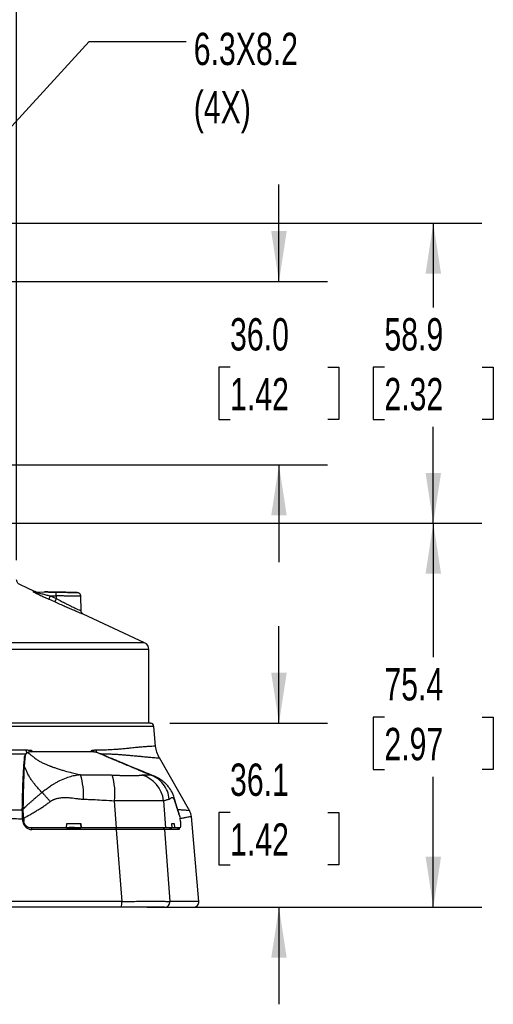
# Model space of a CAD drawing. Header units: millimetres. Extents: x 19 to 819, y 19 to 629.
# Tile 35 of 46: x 500 to 594, y 325 to 518. Entities that reach past the tile are written whole.
import ezdxf

# ---------------------------------------------------------------- set-up
doc = ezdxf.new("R2010")
doc.units = ezdxf.units.MM
doc.header["$LTSCALE"] = 3
doc.layers.add('DIMENSIONS', color=140, linetype='Continuous', lineweight=25)
doc.styles.add('SLDTEXTSTYLE0', font='TXT', dxfattribs={"width": 0.7})
doc.dimstyles.new('SLDDIMSTYLE1', dxfattribs={"dimtxt": 6.474023, "dimasz": 9.906, "dimexe": 0, "dimexo": 0.0625, "dimgap": 1.618506, "dimtad": 0, "dimtih": 1, "dimtoh": 1, "dimrnd": 1e-09, "dimzin": 12, "dimdsep": 46, "dimtxsty": 'SLDTEXTSTYLE0', "dimsah": 1, "dimcen": 0.09, "dimadec": 0, "dimazin": 3, "dimtfac": 1, "dimtmove": 0, "dimatfit": 0, "dimfxl": 0, "dimfrac": 2, "dimtolj": 1, "dimtzin": 12, "dimarcsym": 0})
doc.dimstyles.new('SLDDIMSTYLE2', dxfattribs={"dimtxt": 6.474023, "dimasz": 9.906, "dimexe": 0, "dimexo": 0.0625, "dimgap": 1.618506, "dimtad": 0, "dimtih": 1, "dimtoh": 1, "dimrnd": 1e-09, "dimzin": 12, "dimdsep": 46, "dimtxsty": 'SLDTEXTSTYLE0', "dimsah": 1, "dimcen": 0.09, "dimadec": 0, "dimazin": 3, "dimtfac": 1, "dimtofl": 0, "dimtmove": 0, "dimatfit": 3, "dimfxl": 0, "dimfrac": 2, "dimtolj": 1, "dimtzin": 12, "dimarcsym": 0})
doc.dimstyles.new('SLDDIMSTYLE3', dxfattribs={"dimtxt": 6.474023, "dimasz": 9.906, "dimexe": 0, "dimexo": 0.0625, "dimgap": 1.618506, "dimtad": 0, "dimtih": 1, "dimtoh": 1, "dimrnd": 1e-09, "dimzin": 4, "dimdsep": 46, "dimtxsty": 'SLDTEXTSTYLE0', "dimsah": 1, "dimcen": 0.09, "dimadec": 0, "dimazin": 1, "dimtfac": 1, "dimtmove": 0, "dimatfit": 0, "dimfxl": 0, "dimfrac": 2, "dimtolj": 1, "dimtzin": 12, "dimarcsym": 0})
doc.dimstyles.new('SLDDIMSTYLE6', dxfattribs={"dimtxt": 0.18, "dimasz": 9.906, "dimexe": 0, "dimexo": 0.0625, "dimgap": 0, "dimtad": 0, "dimtih": 1, "dimtoh": 1, "dimdec": 0, "dimrnd": 1e-09, "dimzin": 0, "dimdsep": 46, "dimtxsty": 'Standard', "dimsah": 1, "dimcen": 0.09, "dimadec": 0, "dimazin": 0, "dimtfac": 9.906, "dimtdec": 0, "dimtofl": 0, "dimtmove": 0, "dimatfit": 3, "dimfxl": 0, "dimfrac": 2, "dimtolj": 1, "dimtzin": 0, "dimarcsym": 0})

# ---------------------------------------------------------------- blocks, each defined once
blk = doc.blocks.new('_D_14')
at = {"layer": 'DIMENSIONS'}
for p, q in [((448.05, 485.92), (448.05, 533.79)), ((484.05, 485.92), (484.05, 533.79)), ((448.05, 524.26), (429, 524.26)), ((456.54, 524.26), (454.37, 524.26)), ((454.37, 524.26), (454.37, 513.97)), ((475.78, 524.26), (477.96, 524.26)), ((477.96, 524.26), (477.96, 513.97)), ((484.05, 524.26), (503.1, 524.26)), ((454.37, 513.97), (456.54, 513.97)), ((477.96, 513.97), (475.78, 513.97))]:
    blk.add_line(p, q, dxfattribs=at)
for points in [[(448.05, 524.26), (438.14, 525.78), (438.14, 522.74)], [(484.05, 524.26), (493.95, 522.74), (493.95, 525.78)]]:
    blk.add_solid(points, dxfattribs=at)
at = {"layer": 'DIMENSIONS', "char_height": 6.35, "attachment_point": 1, "style": 'SLDTEXTSTYLE0'}
for s, insert in [('36.0', (456.54, 533.9)), ('1.42', (456.54, 522.16))]:
    blk.add_mtext(s, dxfattribs=dict(at, insert=insert))
blk = doc.blocks.new('_D_15')
at = {"layer": 'DIMENSIONS'}
for p, q in [((551.43, 466.55), (551.43, 485.6)), ((490.99, 466.55), (560.95, 466.55)), ((541.81, 449.75), (539.63, 449.75)), ((539.63, 449.75), (539.63, 439.46)), ((561.05, 449.75), (563.22, 449.75)), ((563.22, 449.75), (563.22, 439.46)), ((539.63, 439.46), (541.81, 439.46)), ((563.22, 439.46), (561.05, 439.46)), ((490.99, 430.55), (560.95, 430.55)), ((551.43, 430.55), (551.43, 411.5))]:
    blk.add_line(p, q, dxfattribs=at)
for points in [[(551.43, 466.55), (552.95, 476.46), (549.9, 476.46)], [(551.43, 430.55), (549.9, 420.64), (552.95, 420.64)]]:
    blk.add_solid(points, dxfattribs=at)
at = {"layer": 'DIMENSIONS', "char_height": 6.35, "attachment_point": 1, "style": 'SLDTEXTSTYLE0'}
for s, insert in [('36.0', (541.81, 459.38)), ('1.42', (541.81, 447.64))]:
    blk.add_mtext(s, dxfattribs=dict(at, insert=insert))
blk = doc.blocks.new('_D_16')
at = {"layer": 'DIMENSIONS'}
for p, q in [((491.03, 478), (591.28, 478.01)), ((581.76, 478.01), (581.76, 461.49)), ((572.14, 449.75), (569.96, 449.75)), ((569.96, 449.75), (569.96, 439.46)), ((591.38, 449.75), (593.55, 449.75)), ((593.55, 449.75), (593.55, 439.46)), ((569.96, 439.46), (572.14, 439.46)), ((593.55, 439.46), (591.38, 439.46)), ((581.76, 419.11), (581.76, 438.01)), ((491.03, 419.1), (591.28, 419.11))]:
    blk.add_line(p, q, dxfattribs=at)
for points in [[(581.76, 478.01), (580.23, 468.1), (583.28, 468.1)], [(581.76, 419.11), (583.28, 429.01), (580.23, 429.01)]]:
    blk.add_solid(points, dxfattribs=at)
at = {"layer": 'DIMENSIONS', "char_height": 6.35, "attachment_point": 1, "style": 'SLDTEXTSTYLE0'}
for s, insert in [('58.9', (572.14, 459.38)), ('2.32', (572.14, 447.64))]:
    blk.add_mtext(s, dxfattribs=dict(at, insert=insert))
blk = doc.blocks.new('_D_17')
at = {"layer": 'DIMENSIONS'}
for p, q in [((491.03, 419.1), (591.28, 419.11)), ((581.76, 419.11), (581.76, 392.79)), ((572.14, 381.05), (569.96, 381.05)), ((569.96, 381.05), (569.96, 370.76)), ((591.38, 381.05), (593.55, 381.05)), ((593.55, 381.05), (593.55, 370.76)), ((569.96, 370.76), (572.14, 370.76)), ((581.76, 343.72), (581.76, 369.31)), ((593.55, 370.76), (591.38, 370.76)), ((538.42, 343.72), (591.29, 343.72))]:
    blk.add_line(p, q, dxfattribs=at)
for points in [[(581.76, 419.11), (580.23, 409.2), (583.28, 409.2)], [(581.76, 343.72), (583.28, 353.63), (580.24, 353.63)]]:
    blk.add_solid(points, dxfattribs=at)
at = {"layer": 'DIMENSIONS', "char_height": 6.35, "attachment_point": 1, "style": 'SLDTEXTSTYLE0'}
for s, insert in [('75.4', (572.14, 390.68)), ('2.97', (572.14, 378.94))]:
    blk.add_mtext(s, dxfattribs=dict(at, insert=insert))
blk = doc.blocks.new('_D_19')
at = {"layer": 'DIMENSIONS'}
for p, q in [((432.82, 411.81), (432.82, 561.35)), ((499.87, 411.84), (499.87, 561.35)), ((432.82, 551.83), (413.77, 551.83)), ((456.54, 551.83), (454.37, 551.83)), ((454.37, 551.83), (454.37, 541.54)), ((475.78, 551.83), (477.96, 551.83)), ((477.96, 551.83), (477.96, 541.54)), ((499.87, 551.83), (518.92, 551.83)), ((454.37, 541.54), (456.54, 541.54)), ((477.96, 541.54), (475.78, 541.54))]:
    blk.add_line(p, q, dxfattribs=at)
for points in [[(432.82, 551.83), (422.91, 553.35), (422.91, 550.31)], [(499.87, 551.83), (509.78, 550.31), (509.78, 553.35)]]:
    blk.add_solid(points, dxfattribs=at)
at = {"layer": 'DIMENSIONS', "char_height": 6.35, "attachment_point": 1, "style": 'SLDTEXTSTYLE0'}
for s, insert in [('67.1', (456.54, 561.46)), ('2.64', (456.54, 549.73))]:
    blk.add_mtext(s, dxfattribs=dict(at, insert=insert))
blk = doc.blocks.new('_D_20')
at = {"layer": 'DIMENSIONS'}
for p, q in [((551.43, 379.85), (551.43, 398.9)), ((529.96, 379.84), (560.95, 379.85)), ((541.81, 362.3), (539.63, 362.3)), ((539.63, 362.3), (539.63, 352.02)), ((561.05, 362.3), (563.22, 362.3)), ((563.22, 362.3), (563.22, 352.02)), ((539.63, 352.02), (541.81, 352.02)), ((563.22, 352.02), (561.05, 352.02)), ((525.54, 343.72), (560.95, 343.72)), ((551.43, 343.72), (551.43, 324.67))]:
    blk.add_line(p, q, dxfattribs=at)
for points in [[(551.43, 379.85), (552.95, 389.75), (549.9, 389.75)], [(551.43, 343.72), (549.91, 333.81), (552.95, 333.81)]]:
    blk.add_solid(points, dxfattribs=at)
at = {"layer": 'DIMENSIONS', "char_height": 6.35, "attachment_point": 1, "style": 'SLDTEXTSTYLE0'}
for s, insert in [('36.1', (541.81, 371.94)), ('1.42', (541.81, 360.2))]:
    blk.add_mtext(s, dxfattribs=dict(at, insert=insert))

msp = doc.modelspace()

# ---------------------------------------------------------------- linework, layer by layer
for p, q in [((503.368, 405.734), (500.472, 407.085)), ((503.368, 405.663), (507.64, 405.589)), ((503.429, 405.663), (507.698, 405.589)), ((507.383, 403.655), (506.182, 404.206)), ((506.461, 404.873), (507.662, 404.322)), ((506.461, 404.873), (507.662, 404.852)), ((507.662, 404.852), (507.662, 404.322)), ((512.539, 401.914), (512.488, 404.854)), ((525.031, 395.629), (512.943, 401.268)), ((525.031, 395.629), (483.467, 395.627)), ((525.849, 394.346), (483.705, 394.343)), ((525.85, 379.844), (525.849, 394.346)), ((526.857, 379.197), (405.844, 379.189)), ((527.194, 375.348), (526.857, 379.197)), ((501.73, 373.866), (501.832, 373.921)), ((502.432, 374.214), (502.951, 374.464)), ((502.642, 374.227), (502.951, 374.464)), ((502.951, 374.464), (502.969, 374.243)), ((514.563, 374.244), (514.552, 374.464)), ((514.552, 374.464), (514.883, 374.228)), ((514.552, 374.464), (515.126, 374.21)), ((515.7, 374.106), (516.096, 373.961)), ((527.915, 373.026), (527.914, 373.026)), ((533.89, 362.609), (527.92, 373.029)), ((519.507, 359.302), (519.098, 364.624)), ((528.74, 364.624), (529.133, 359.302)), ((531.906, 361.71), (532.003, 361.222)), ((533.811, 362.682), (533.814, 362.682)), ((535.673, 344.875), (534.216, 361.518)), ((501.105, 360.594), (501.064, 361.097)), ((501.256, 361.22), (501.308, 360.58)), ((509.69, 359.301), (509.733, 360.197)), ((509.733, 360.197), (512.494, 360.197)), ((512.427, 360.197), (512.477, 359.301)), ((512.494, 360.197), (512.544, 359.301)), ((530.364, 360.199), (530.831, 360.199)), ((530.435, 359.303), (530.364, 360.199)), ((530.831, 360.199), (530.917, 359.303)), ((532.053, 360.582), (532.003, 361.222)), ((509.69, 359.301), (502.716, 359.301)), ((519.458, 358.978), (502.886, 358.977)), ((512.544, 359.301), (512.519, 359.301)), ((519.507, 359.302), (512.544, 359.301)), ((519.458, 358.978), (520.54, 344.874)), ((528.943, 358.979), (529.981, 344.874)), ((531.747, 358.979), (528.943, 358.979)), ((530.435, 359.303), (529.133, 359.302)), ((530.917, 359.303), (530.435, 359.303)), ((531.973, 359.303), (530.917, 359.303)), ((520.54, 344.874), (411.301, 344.866)), ((535.673, 344.875), (529.981, 344.874))]:
    msp.add_line(p, q)
for centre, radius, start, end in [((503.381, 406.401), 0.738, 244.78525, 268.99558), ((511.911, 402.198), 6.071, 153.86072, 160.6858), ((513.086, 401.656), 6.043, 153.8262, 160.68315), ((503.599, 405.104), 4.07, 356.44905, 6.8395), ((524.433, 394.346), 1.417, 0.0038, 64.9938), ((526.151, 379.136), 0.708, 5.0038, 90.0038), ((501.334, 372.899), 0.37, 43.87338, 74.26631), ((502.936, 374.589), 1.226, 181.96007, 211.31052), ((516.505, 374.609), 1.037, 183.38854, 208.27863), ((498.704, 365.717), 14.318, 356.88905, 16.21326), ((506.797, 366.12), 12.391, 353.0667, 16.70275), ((522.963, 364.073), 5.803, 5.45356, 75.11163), ((500.967, 362.462), 0.414, 51.55908, 87.01982), ((501.298, 358.014), 3.092, 90.53453, 94.33512), ((501.338, 357.511), 3.092, 90.53488, 94.33461), ((502.223, 359.052), 0.667, 353.58445, 21.88972), ((518.981, 359.051), 0.483, 351.35046, 31.26933), ((528.594, 358.952), 0.35, 4.38379, 89.49964), ((531.396, 358.95), 0.352, 4.70046, 89.75964), ((518.804, 344.575), 1.761, 330.88914, 9.75116), ((528.932, 344.773), 1.054, 270.6589, 5.50629), ((534.615, 344.782), 1.062, 270.0038, 5.00381)]:
    msp.add_arc(centre, radius, start, end)
for points, knots in [([(500.482, 407.08), (500.397, 407.128), (500.225, 407.226), (500.026, 407.462), (499.895, 407.741), (499.879, 407.935), (499.871, 408.032)], [0, 0, 0, 0, 0.246963, 0.4994535, 0.752219, 1, 1, 1, 1]), ([(503.067, 405.733), (503.064, 405.733), (503.058, 405.732), (503.063, 405.725), (503.077, 405.713), (503.102, 405.697), (503.136, 405.676), (503.204, 405.637), (503.327, 405.571), (503.564, 405.448), (503.914, 405.274), (504.345, 405.065), (504.806, 404.846), (505.257, 404.634), (505.72, 404.418), (506.026, 404.278), (506.182, 404.206)], [0, 0, 0, 0, 0.0204661, 0.0406287, 0.0608786, 0.0816009, 0.1031544, 0.125858, 0.1844101, 0.2514568, 0.3663306, 0.5016143, 0.6209888, 0.7508845, 0.8728398, 1, 1, 1, 1]), ([(503.067, 405.733), (503.26, 405.73), (503.465, 405.727), (503.37, 405.728), (503.365, 405.728)], [0, 0, 0, 0, 0.945659, 1, 1, 1, 1]), ([(503.368, 405.663), (503.365, 405.663), (503.358, 405.662), (503.361, 405.659), (503.374, 405.652), (503.398, 405.644), (503.433, 405.633), (503.477, 405.619), (503.531, 405.603), (503.626, 405.576), (503.778, 405.535), (504.029, 405.469), (504.376, 405.38), (504.78, 405.279), (505.208, 405.174), (505.606, 405.077), (506.03, 404.975), (506.306, 404.909), (506.461, 404.873)], [0, 0, 0, 0, 0.0124648, 0.0246272, 0.0372342, 0.0509601, 0.0663328, 0.0837308, 0.1034163, 0.1255702, 0.1815206, 0.2505627, 0.3622757, 0.5006756, 0.6175977, 0.7502984, 0.8602456, 1, 1, 1, 1]), ([(503.429, 405.663), (503.451, 405.662), (503.494, 405.662), (503.548, 405.661), (503.593, 405.66), (503.63, 405.659), (503.657, 405.659), (503.675, 405.658), (503.685, 405.658), (503.686, 405.658), (503.665, 405.658), (503.603, 405.659), (503.508, 405.661), (503.415, 405.662), (503.368, 405.663)], [0, 0, 0, 0, 0.0625359, 0.1250307, 0.1875, 0.2499592, 0.3124241, 0.37491, 0.4374327, 0.5000075, 0.6250333, 0.7499576, 0.8749049, 1, 1, 1, 1]), ([(503.488, 405.675), (503.492, 405.677), (503.502, 405.679), (503.425, 405.71), (503.381, 405.728)], [0, 0, 0, 0, 0.41960668, 1, 1, 1, 1]), ([(509.338, 405.56), (509.336, 405.56), (509.293, 405.56), (509.144, 405.563), (508.954, 405.566), (508.697, 405.57), (508.449, 405.575), (508.216, 405.579), (507.987, 405.583), (507.67, 405.588), (507.297, 405.595), (506.895, 405.602), (506.482, 405.609), (506.104, 405.616), (505.736, 405.622), (505.421, 405.628), (505.302, 405.63), (505.383, 405.628), (505.531, 405.626), (505.721, 405.623), (505.978, 405.618), (506.226, 405.614), (506.46, 405.61), (506.688, 405.606), (507.005, 405.6), (507.379, 405.594), (507.781, 405.587), (508.193, 405.58), (508.571, 405.573), (508.939, 405.567), (509.254, 405.561), (509.339, 405.56), (509.338, 405.56)], [0, 0, 0, 0, 0.0437099, 0.0712616, 0.0988305, 0.1311396, 0.1633042, 0.1721277, 0.1951568, 0.2226303, 0.2502161, 0.2843985, 0.3186121, 0.353918, 0.3890886, 0.4406499, 0.5, 0.5437086, 0.5712616, 0.5988305, 0.6311396, 0.6633042, 0.6721277, 0.6951568, 0.7226303, 0.7502161, 0.7843985, 0.8186121, 0.853918, 0.8890886, 0.9406499, 1, 1, 1, 1]), ([(507.64, 405.589), (507.708, 405.587), (507.842, 405.585), (508.043, 405.582), (508.242, 405.578), (508.439, 405.575), (508.634, 405.571), (509.003, 405.565), (509.529, 405.556), (510.07, 405.546), (510.476, 405.539), (510.883, 405.532), (511.32, 405.525), (511.666, 405.519), (511.792, 405.517), (511.679, 405.519), (511.346, 405.525), (510.84, 405.534), (510.237, 405.544), (509.581, 405.556), (508.997, 405.566), (508.498, 405.575), (508.101, 405.582), (507.833, 405.586), (507.698, 405.589)], [0, 0, 0, 0, 0.0155041, 0.0309452, 0.0463571, 0.0617741, 0.0772305, 0.0927601, 0.1505217, 0.2083797, 0.241665, 0.2750559, 0.3467722, 0.4223644, 0.5000549, 0.5777453, 0.6533375, 0.7250538, 0.7916443, 0.8493802, 0.9072639, 0.9381879, 0.9690083, 1, 1, 1, 1]), ([(512.486, 404.781), (512.487, 404.781), (512.515, 404.78), (512.413, 404.782), (512.164, 404.786), (511.716, 404.792), (511.208, 404.799), (510.714, 404.807), (510.275, 404.813), (509.647, 404.823), (508.774, 404.835), (508.047, 404.846), (507.662, 404.852)], [0, 0, 0, 0, 0.0043892, 0.1239387, 0.2465927, 0.3723502, 0.50121, 0.5652396, 0.6369352, 0.7162937, 0.8495645, 1, 1, 1, 1]), ([(507.662, 404.322), (507.992, 404.15), (508.602, 403.832), (509.401, 403.427), (510.044, 403.107), (510.572, 402.849), (511.012, 402.636), (511.376, 402.462), (511.768, 402.276), (512.17, 402.088), (512.451, 401.959), (512.57, 401.905), (512.537, 401.921), (512.536, 401.922)], [0, 0, 0, 0, 0.1361357, 0.2516361, 0.3398819, 0.4234417, 0.5023977, 0.5668394, 0.6296658, 0.7506373, 0.8747812, 0.9967936, 1, 1, 1, 1]), ([(512.489, 404.781), (512.486, 404.822), (512.481, 404.903), (512.449, 405.018), (512.404, 405.12), (512.329, 405.236), (512.221, 405.343), (512.05, 405.441), (511.909, 405.456), (511.596, 405.487), (511.071, 405.506), (510.312, 405.527), (509.635, 405.54), (509.298, 405.547)], [0, 0, 0, 0, 0.0218361, 0.043247, 0.064239, 0.0849506, 0.1265955, 0.1716055, 0.2831146, 0.4256537, 0.5979481, 0.7998721, 1, 1, 1, 1]), ([(512.943, 401.267), (512.954, 401.262), (513.009, 401.238), (512.878, 401.289), (512.543, 401.424), (511.989, 401.65), (511.266, 401.951), (510.406, 402.314), (509.447, 402.729), (508.429, 403.179), (507.73, 403.497), (507.383, 403.655)], [0, 0, 0, 0, 0.03240241, 0.15284881, 0.27411631, 0.39428447, 0.51613199, 0.63682279, 0.7583894, 0.87973823, 1, 1, 1, 1]), ([(512.965, 401.258), (512.906, 401.291), (512.787, 401.359), (512.651, 401.521), (512.559, 401.713), (512.545, 401.853), (512.539, 401.921)], [0, 0, 0, 0, 0.2468376, 0.5016349, 0.7556155, 1, 1, 1, 1]), ([(526.133, 379.844), (526.139, 379.844), (526.233, 379.844), (525.878, 379.844), (525.027, 379.844), (523.546, 379.844), (521.533, 379.844), (518.982, 379.843), (515.927, 379.843), (512.393, 379.843), (508.417, 379.843), (504.035, 379.842), (499.29, 379.842), (494.228, 379.842), (488.898, 379.841), (483.35, 379.841), (477.639, 379.841), (471.819, 379.84), (465.946, 379.84), (460.077, 379.84), (454.269, 379.839), (448.577, 379.839), (443.056, 379.838), (437.759, 379.838), (432.738, 379.838), (428.041, 379.837), (423.712, 379.837), (419.794, 379.837), (416.324, 379.837), (413.337, 379.836), (410.859, 379.836), (408.914, 379.836), (407.534, 379.836), (406.693, 379.836), (406.608, 379.836), (406.568, 379.836)], [0, 0, 0, 0, 0.0021471, 0.0333971, 0.0646471, 0.0958971, 0.1271471, 0.1583971, 0.1896471, 0.2208971, 0.2521471, 0.2833971, 0.3146471, 0.3458971, 0.3771471, 0.4083971, 0.4396471, 0.4708971, 0.5021471, 0.5333971, 0.5646471, 0.5958971, 0.6271471, 0.6583971, 0.6896471, 0.7208971, 0.7521471, 0.7833971, 0.8146471, 0.8458971, 0.8771471, 0.9083971, 0.9396471, 0.9708971, 1, 1, 1, 1]), ([(501.711, 374.547), (501.533, 374.546), (500.937, 374.542), (499.965, 374.55), (498.799, 374.572), (497.637, 374.603), (496.387, 374.643), (495.006, 374.696), (493.454, 374.763), (491.378, 374.855), (488.973, 374.956), (486.565, 375.052), (484.48, 375.124), (481.514, 375.206), (477.38, 375.281), (472.884, 375.323), (469.067, 375.34), (464.935, 375.346), (460.392, 375.333), (455.651, 375.291), (452.406, 375.241), (449.993, 375.19), (448.443, 375.15), (446.983, 375.106), (445.452, 375.051), (443.698, 374.982), (441.296, 374.882), (439.043, 374.782), (436.578, 374.675), (434.816, 374.609), (433.345, 374.571), (432.423, 374.552), (431.644, 374.541), (430.926, 374.538), (430.494, 374.541), (430.327, 374.542)], [0, 0, 0, 0, 0.0085721, 0.0287436, 0.0461882, 0.0630923, 0.0823928, 0.103051, 0.1250906, 0.1510201, 0.1935669, 0.2278634, 0.2520282, 0.2799452, 0.3494687, 0.418698, 0.4583416, 0.5000032, 0.5812898, 0.6370625, 0.6883508, 0.7117865, 0.7352086, 0.7519147, 0.7721396, 0.7989341, 0.8257447, 0.8746288, 0.897004, 0.9355428, 0.9548019, 0.9654232, 0.9789637, 0.9918572, 1, 1, 1, 1]), ([(527.18, 375.347), (527.185, 375.347), (527.243, 375.351), (527.024, 375.341), (526.539, 375.318), (525.808, 375.274), (524.989, 375.218), (524.263, 375.16), (523.686, 375.103), (523.233, 375.057), (522.682, 375), (522.012, 374.932), (521.187, 374.851), (520.284, 374.768), (519.178, 374.673), (517.982, 374.599), (516.679, 374.547), (515.845, 374.548), (515.47, 374.548)], [0, 0, 0, 0, 0.0101276, 0.131022, 0.2469722, 0.3459416, 0.434556, 0.509773, 0.539038, 0.5734787, 0.6130964, 0.6569846, 0.7080074, 0.767897, 0.8142916, 0.8887097, 0.9500512, 1, 1, 1, 1]), ([(527.932, 373.008), (527.744, 373.38), (527.367, 374.124), (527.251, 374.95), (527.193, 375.363)], [0, 0, 0, 0, 0.499987, 1, 1, 1, 1]), ([(430.298, 373.861), (430.537, 373.86), (431.155, 373.858), (432.22, 373.846), (433.337, 373.826), (434.697, 373.795), (436.299, 373.746), (437.987, 373.675), (439.517, 373.606), (440.934, 373.545), (442.356, 373.487), (443.648, 373.436), (445.089, 373.384), (448.099, 373.274), (452.909, 373.14), (459.267, 373.043), (465.493, 373.014), (471.257, 373.033), (475.637, 373.079), (478.792, 373.136), (481.011, 373.188), (482.945, 373.244), (484.74, 373.31), (486.306, 373.374), (487.794, 373.433), (489.526, 373.502), (491.469, 373.578), (493.675, 373.666), (495.867, 373.747), (497.996, 373.809), (499.644, 373.845), (500.741, 373.859), (501.323, 373.864), (501.606, 373.865), (501.73, 373.866)], [0, 0, 0, 0, 0.0114868, 0.0297119, 0.0506524, 0.0640598, 0.0931086, 0.1243512, 0.1404024, 0.1611054, 0.1864628, 0.2017425, 0.2161154, 0.2473281, 0.3273914, 0.4115007, 0.4995994, 0.5714519, 0.6373987, 0.6723572, 0.6971851, 0.726613, 0.7507675, 0.7708285, 0.7915769, 0.8130163, 0.8440866, 0.8749446, 0.90959, 0.9422356, 0.9723492, 0.9864786, 0.9941079, 1, 1, 1, 1]), ([(500.988, 362.875), (501.018, 364.874), (501.067, 366.77), (501.213, 370.274), (501.309, 371.865), (501.434, 373.255)], [0, 0, 0, 0, 0.5, 0.5, 1, 1, 1, 1]), ([(501.429, 371.364), (501.45, 371.735), (501.474, 372.087), (501.526, 372.757), (501.555, 373.075), (501.585, 373.385)], [0, 0, 0, 0, 0.5, 0.5, 1, 1, 1, 1]), ([(501.585, 373.385), (501.588, 373.41), (501.596, 373.477), (501.622, 373.583), (501.661, 373.694), (501.71, 373.797), (501.766, 373.891), (501.83, 373.978), (501.894, 374.043), (501.957, 374.093), (502.001, 374.113), (502.021, 374.123)], [0, 0, 0, 0, 0.0926672, 0.2500184, 0.3890069, 0.4983315, 0.635144, 0.7474252, 0.8447369, 0.9288004, 1, 1, 1, 1]), ([(502.951, 374.464), (502.825, 374.477), (502.589, 374.502), (502.255, 374.528), (501.968, 374.545), (501.791, 374.547), (501.711, 374.547)], [0, 0, 0, 0, 0.3070709, 0.5760145, 0.8069367, 1, 1, 1, 1]), ([(502.883, 374.243), (502.84, 374.242), (502.753, 374.241), (502.629, 374.235), (502.512, 374.226), (502.364, 374.208), (502.193, 374.178), (502.078, 374.142), (502.021, 374.123)], [0, 0, 0, 0, 0.1271042, 0.2526278, 0.3772184, 0.5014647, 0.7519388, 1, 1, 1, 1]), ([(502.021, 374.123), (502.062, 374.092), (502.147, 374.029), (502.273, 373.932), (502.427, 373.812), (502.603, 373.672), (502.814, 373.506), (503.045, 373.319), (503.322, 373.1), (503.61, 372.883), (503.975, 372.625), (504.44, 372.339), (504.967, 372.068), (505.413, 371.864), (505.717, 371.734), (506.027, 371.609), (506.265, 371.517), (506.461, 371.444), (506.603, 371.392), (506.778, 371.328), (507.137, 371.2), (507.69, 371.011), (508.411, 370.78), (509.307, 370.512), (510.285, 370.241), (511.208, 370.005), (511.909, 369.838), (512.27, 369.756), (512.453, 369.715)], [0, 0, 0, 0, 0.0151807, 0.0313507, 0.0485187, 0.0763928, 0.1048515, 0.1371213, 0.1783643, 0.226231, 0.2600531, 0.327505, 0.3955164, 0.4287614, 0.4598133, 0.4824482, 0.5139435, 0.5240768, 0.5343345, 0.550767, 0.5703121, 0.6273165, 0.6914514, 0.7489529, 0.8433581, 0.9206652, 0.9597523, 1, 1, 1, 1]), ([(514.662, 374.244), (514.501, 374.245), (514.182, 374.247), (513.695, 374.249), (513.205, 374.251), (512.711, 374.253), (512.213, 374.255), (511.713, 374.257), (511.209, 374.258), (510.702, 374.259), (510.192, 374.26), (509.678, 374.26), (508.953, 374.26), (507.999, 374.259), (506.792, 374.257), (505.536, 374.254), (504.235, 374.249), (503.336, 374.245), (502.883, 374.243)], [0, 0, 0, 0, 0.0470755, 0.0938174, 0.1402308, 0.1863206, 0.2320923, 0.2775554, 0.3226531, 0.3674228, 0.4119185, 0.4561337, 0.500066, 0.5971361, 0.6955078, 0.7954905, 0.8969707, 1, 1, 1, 1]), ([(515.47, 374.548), (515.424, 374.548), (515.325, 374.547), (515.164, 374.537), (514.981, 374.52), (514.775, 374.496), (514.629, 374.475), (514.552, 374.464)], [0, 0, 0, 0, 0.1514404, 0.3270796, 0.527012, 0.7513029, 1, 1, 1, 1]), ([(515.701, 374.111), (515.652, 374.121), (515.554, 374.142), (515.411, 374.169), (515.271, 374.191), (515.093, 374.216), (514.881, 374.238), (514.735, 374.242), (514.662, 374.244)], [0, 0, 0, 0, 0.1235664, 0.24805, 0.3739204, 0.5016788, 0.7488188, 1, 1, 1, 1]), ([(526.042, 369.717), (526.021, 369.726), (525.943, 369.76), (525.761, 369.837), (525.463, 369.965), (525.022, 370.152), (524.472, 370.386), (523.907, 370.625), (523.402, 370.837), (523.033, 370.993), (522.725, 371.123), (522.471, 371.23), (522.199, 371.344), (521.817, 371.503), (521.333, 371.702), (520.775, 371.932), (520.266, 372.142), (519.753, 372.354), (519.253, 372.562), (518.573, 372.847), (517.823, 373.166), (516.988, 373.528), (516.296, 373.834), (515.883, 374.026), (515.701, 374.111)], [0, 0, 0, 0, 0.0089111, 0.0335582, 0.0748425, 0.1282341, 0.2042, 0.2794041, 0.3266068, 0.3739843, 0.3991323, 0.4249056, 0.4540597, 0.4817959, 0.536294, 0.5897863, 0.6328322, 0.6697502, 0.7217827, 0.7597197, 0.838816, 0.9044444, 0.9578428, 1, 1, 1, 1]), ([(527.064, 369.4), (526.661, 369.568), (525.82, 369.917), (524.467, 370.475), (523.122, 371.031), (521.857, 371.549), (520.727, 372.01), (519.791, 372.396), (518.95, 372.744), (518.069, 373.113), (517.135, 373.507), (516.461, 373.805), (516.174, 373.932)], [0, 0, 0, 0, 0.1421563, 0.2963373, 0.4252137, 0.5418133, 0.641333, 0.7174797, 0.7764437, 0.8475157, 0.9349248, 1, 1, 1, 1]), ([(516.291, 373.864), (516.421, 373.863), (516.765, 373.86), (517.312, 373.849), (517.886, 373.833), (518.368, 373.815), (518.768, 373.798), (519.263, 373.774), (519.898, 373.737), (520.612, 373.685), (521.19, 373.635), (521.643, 373.596), (522.046, 373.561), (522.496, 373.521), (522.992, 373.476), (523.446, 373.434), (523.817, 373.4), (524.126, 373.371), (524.721, 373.312), (525.466, 373.239), (526.243, 373.166), (526.834, 373.112), (527.3, 373.073), (527.642, 373.045), (527.85, 373.03), (527.931, 373.025), (527.917, 373.026), (527.915, 373.026)], [0, 0, 0, 0, 0.0177769, 0.0471418, 0.0759683, 0.0988423, 0.1165545, 0.1342292, 0.172083, 0.2123377, 0.2457604, 0.2657486, 0.2888201, 0.3159225, 0.3470965, 0.3823865, 0.4061348, 0.4247668, 0.4492243, 0.5403343, 0.6131501, 0.6867135, 0.7609602, 0.8357988, 0.9111293, 0.9868458, 1, 1, 1, 1]), ([(504.838, 366.246), (504.742, 366.347), (504.552, 366.547), (504.279, 366.846), (504.019, 367.14), (503.77, 367.431), (503.534, 367.718), (503.311, 368), (503.099, 368.279), (502.9, 368.554), (502.702, 368.843), (502.512, 369.135), (502.34, 369.421), (502.172, 369.728), (501.988, 370.131), (501.779, 370.587), (501.581, 371.016), (501.474, 371.26), (501.429, 371.364)], [0, 0, 0, 0, 0.0596502, 0.1184319, 0.1763495, 0.2334081, 0.2896137, 0.3449728, 0.3994927, 0.4531814, 0.5060479, 0.567824, 0.6239035, 0.6720399, 0.7442208, 0.8508683, 0.936152, 1, 1, 1, 1]), ([(512.453, 369.715), (512.399, 369.711), (512.285, 369.702), (512.109, 369.684), (511.92, 369.662), (511.643, 369.623), (511.246, 369.552), (510.543, 369.392), (509.545, 369.085), (508.555, 368.662), (507.736, 368.236), (507.201, 367.924), (506.746, 367.634), (506.376, 367.381), (506.027, 367.132), (505.643, 366.854), (505.245, 366.557), (504.973, 366.349), (504.838, 366.246)], [0, 0, 0, 0, 0.0191994, 0.0402604, 0.0631845, 0.0879691, 0.1417213, 0.2111951, 0.3545971, 0.525709, 0.5994066, 0.6816377, 0.7424418, 0.7859818, 0.8354731, 0.8882187, 0.9446614, 1, 1, 1, 1]), ([(512.453, 369.715), (512.603, 369.714), (512.918, 369.712), (513.411, 369.711), (513.903, 369.711), (514.316, 369.712), (514.646, 369.713), (514.871, 369.716), (515.073, 369.717), (515.245, 369.717), (515.437, 369.716), (515.644, 369.715), (515.875, 369.716), (516.121, 369.718), (516.354, 369.721), (516.603, 369.725), (517.068, 369.727), (517.768, 369.72), (518.365, 369.694), (518.666, 369.681)], [0, 0, 0, 0, 0.0716591, 0.1502912, 0.2359344, 0.307673, 0.3488427, 0.3949953, 0.4162618, 0.4465264, 0.4777355, 0.5082904, 0.5455329, 0.5890405, 0.6273893, 0.6588254, 0.7105093, 0.8543792, 1, 1, 1, 1]), ([(518.666, 369.681), (518.748, 369.677), (518.914, 369.669), (519.161, 369.658), (519.408, 369.648), (519.656, 369.638), (519.904, 369.629), (520.152, 369.621), (520.399, 369.614), (520.684, 369.606), (521.009, 369.598), (521.406, 369.591), (521.807, 369.585), (522.269, 369.583), (522.747, 369.584), (523.232, 369.592), (523.615, 369.604), (523.91, 369.62), (524.131, 369.637), (524.315, 369.657), (524.408, 369.673), (524.454, 369.681)], [0, 0, 0, 0, 0.0298831, 0.0601445, 0.090794, 0.1218416, 0.1532976, 0.1851729, 0.2174786, 0.2502264, 0.2990425, 0.3503814, 0.4182262, 0.4758267, 0.567475, 0.6588074, 0.7501982, 0.8154299, 0.8787445, 0.9402391, 1, 1, 1, 1]), ([(524.454, 369.681), (524.509, 369.691), (524.612, 369.709), (524.761, 369.725), (524.877, 369.727), (524.965, 369.726), (525.039, 369.725), (525.176, 369.72), (525.367, 369.717), (525.592, 369.713), (525.785, 369.713), (525.933, 369.713), (526.008, 369.716), (526.042, 369.717)], [0, 0, 0, 0, 0.1014806, 0.1909789, 0.2675669, 0.2833849, 0.321399, 0.3837717, 0.5222493, 0.6841136, 0.8225508, 0.9215228, 1, 1, 1, 1]), ([(529.856, 364.939), (529.81, 365.449), (529.692, 365.975), (529.293, 366.992), (529.012, 367.482), (528.318, 368.352), (527.904, 368.732), (527.006, 369.339), (526.524, 369.566), (526.042, 369.717)], [0, 0, 0, 0, 0.25, 0.25, 0.5, 0.5, 0.75, 0.75, 1, 1, 1, 1]), ([(526.042, 369.717), (526.219, 369.681), (526.551, 369.615), (526.924, 369.454), (527.097, 369.379)], [0, 0, 0, 0, 0.5346078, 1, 1, 1, 1]), ([(530.905, 365.017), (530.793, 365.359), (530.547, 366.11), (530.039, 366.967), (529.436, 367.722), (528.801, 368.339), (527.985, 368.955), (527.325, 369.271), (526.977, 369.438)], [0, 0, 0, 0, 0.1754088, 0.3843946, 0.509815, 0.6537698, 0.8175687, 1, 1, 1, 1]), ([(501.183, 363.06), (501.394, 363.254), (501.78, 363.611), (502.327, 364.107), (502.813, 364.541), (503.311, 364.978), (503.824, 365.419), (504.344, 365.854), (504.68, 366.121), (504.838, 366.246)], [0, 0, 0, 0, 0.1784522, 0.3274329, 0.4589864, 0.5827872, 0.7375998, 0.8766368, 1, 1, 1, 1]), ([(506.454, 364.455), (506.319, 364.631), (506.177, 364.808), (505.889, 365.155), (505.744, 365.323), (505.46, 365.638), (505.322, 365.783), (505.065, 366.041), (504.945, 366.153), (504.838, 366.246)], [0, 0, 0, 0, 0.25, 0.25, 0.5, 0.5, 0.75, 0.75, 1, 1, 1, 1]), ([(501.256, 361.22), (501.649, 361.442), (502.34, 361.833), (503.229, 362.343), (503.962, 362.773), (504.617, 363.179), (505.274, 363.608), (505.884, 364.029), (506.268, 364.316), (506.454, 364.455)], [0, 0, 0, 0, 0.22098479, 0.3881346, 0.50147857, 0.63700821, 0.76521422, 0.88617896, 1, 1, 1, 1]), ([(506.454, 364.455), (506.5, 364.49), (506.594, 364.56), (506.743, 364.654), (506.899, 364.743), (507.063, 364.825), (507.234, 364.899), (507.412, 364.967), (507.599, 365.028), (507.979, 365.135), (508.591, 365.242), (509.288, 365.275), (509.882, 365.258), (510.357, 365.226), (510.89, 365.175), (511.379, 365.118), (511.803, 365.065), (512.177, 365.01), (512.572, 364.956), (512.863, 364.945), (513.001, 364.94)], [0, 0, 0, 0, 0.02590482, 0.05216255, 0.07885223, 0.10604912, 0.1338244, 0.16224489, 0.19137296, 0.22126659, 0.33864025, 0.46765813, 0.53149314, 0.60346754, 0.67973124, 0.7700431, 0.82249743, 0.87006538, 0.93824813, 1, 1, 1, 1]), ([(513.001, 364.94), (513.161, 364.937), (513.503, 364.929), (514.049, 364.909), (514.664, 364.883), (515.667, 364.833), (517.153, 364.749), (518.41, 364.668), (519.098, 364.624)], [0, 0, 0, 0, 0.0783006, 0.1678073, 0.2685277, 0.3804671, 0.6607729, 1, 1, 1, 1]), ([(528.74, 364.624), (528.274, 364.608), (527.096, 364.608), (523.683, 364.608), (521.464, 364.608), (519.098, 364.624)], [0, 0, 0, 0, 0.5, 0.5, 1, 1, 1, 1]), ([(528.74, 364.624), (528.847, 364.66), (529.046, 364.727), (529.313, 364.812), (529.533, 364.876), (529.708, 364.92), (529.811, 364.934), (529.856, 364.939)], [0, 0, 0, 0, 0.2750966, 0.512631, 0.7126142, 0.8750618, 1, 1, 1, 1]), ([(529.856, 364.939), (529.865, 364.941), (529.885, 364.944), (529.915, 364.955), (529.948, 364.974), (529.988, 365.004), (530.026, 365.042), (530.067, 365.075), (530.146, 365.136), (530.257, 365.214), (530.409, 365.281), (530.562, 365.255), (530.697, 365.116), (530.794, 364.946), (530.856, 364.809), (530.915, 364.65), (530.954, 364.523), (530.973, 364.46)], [0, 0, 0, 0, 0.02501881, 0.05119528, 0.07855359, 0.11523395, 0.16085803, 0.18560048, 0.23090912, 0.38249917, 0.49910765, 0.656868, 0.79641747, 0.85028198, 0.90188186, 0.95163327, 1, 1, 1, 1]), ([(531.91, 361.71), (531.753, 362.212), (531.421, 363.277), (531.08, 364.428), (530.9, 365.037)], [0, 0, 0, 0, 0.4706088, 1, 1, 1, 1]), ([(530.973, 364.46), (530.976, 364.641), (530.98, 364.834), (530.906, 365.006), (530.901, 365.016)], [0, 0, 0, 0, 0.94251102, 1, 1, 1, 1]), ([(530.973, 364.46), (531, 364.365), (531.056, 364.173), (531.141, 363.89), (531.228, 363.604), (531.318, 363.315), (531.411, 363.024), (531.539, 362.627), (531.74, 362.026), (531.903, 361.528), (532.003, 361.222)], [0, 0, 0, 0, 0.0767298, 0.1563967, 0.2390321, 0.3246639, 0.4133176, 0.505016, 0.6962418, 1, 1, 1, 1]), ([(430.752, 361.093), (431.312, 361.103), (432.401, 361.124), (433.993, 361.155), (435.497, 361.183), (436.912, 361.208), (438.24, 361.232), (440.62, 361.274), (443.957, 361.329), (449.896, 361.414), (457.165, 361.489), (465.893, 361.522), (474.623, 361.49), (481.897, 361.416), (487.841, 361.332), (491.626, 361.27), (494.984, 361.211), (497.908, 361.157), (499.972, 361.118), (501.064, 361.097)], [0, 0, 0, 0, 0.024017, 0.0467645, 0.0682426, 0.0884512, 0.1073905, 0.1250604, 0.190258, 0.2500003, 0.3785473, 0.5000002, 0.621452, 0.7500001, 0.8097418, 0.87494, 0.9115493, 0.9532358, 1, 1, 1, 1]), ([(430.839, 362.87), (436.634, 362.842), (442.458, 362.79), (454.149, 362.703), (460.016, 362.672), (471.777, 362.672), (477.646, 362.704), (489.349, 362.793), (495.181, 362.845), (500.988, 362.875)], [0, 0, 0, 0, 0.25, 0.25, 0.5, 0.5, 0.75, 0.75, 1, 1, 1, 1]), ([(501.064, 361.097), (501.06, 361.153), (501.053, 361.265), (501.042, 361.431), (501.033, 361.594), (501.024, 361.753), (501.016, 361.909), (501.007, 362.111), (500.998, 362.355), (500.991, 362.631), (500.989, 362.793), (500.988, 362.875)], [0, 0, 0, 0, 0.0842093, 0.1681371, 0.2516417, 0.3345853, 0.4168356, 0.4982673, 0.6638443, 0.8314446, 1, 1, 1, 1]), ([(501.256, 361.22), (501.242, 361.397), (501.23, 361.568), (501.211, 361.903), (501.203, 362.068), (501.185, 362.534), (501.181, 362.814), (501.183, 363.06)], [0, 0, 0, 0, 0.25, 0.25, 0.5, 0.5, 1, 1, 1, 1]), ([(533.814, 362.682), (533.826, 362.68), (533.922, 362.664), (533.52, 362.707), (532.778, 362.789), (531.895, 362.831), (531.558, 362.846)], [0, 0, 0, 0, 0.0532406, 0.4152323, 0.7767336, 1, 1, 1, 1]), ([(534.212, 361.513), (534.214, 361.514), (534.231, 361.521), (534.163, 361.511), (533.996, 361.481), (533.698, 361.423), (533.339, 361.354), (532.977, 361.289), (532.643, 361.231), (532.328, 361.178), (532.1, 361.144), (532.01, 361.13)], [0, 0, 0, 0, 0.0118952, 0.1675783, 0.3289005, 0.4963057, 0.6565823, 0.7550735, 0.846198, 0.9395127, 1, 1, 1, 1]), ([(534.216, 361.514), (534.187, 361.718), (534.129, 362.126), (533.944, 362.493), (533.851, 362.677)], [0, 0, 0, 0, 0.5001017, 1, 1, 1, 1]), ([(501.105, 360.594), (501.109, 360.55), (501.118, 360.462), (501.144, 360.332), (501.179, 360.204), (501.225, 360.08), (501.307, 359.899), (501.447, 359.672), (501.673, 359.429), (501.939, 359.23), (502.205, 359.102), (502.45, 359.026), (502.666, 358.985), (502.812, 358.98), (502.886, 358.977)], [0, 0, 0, 0, 0.0504614, 0.1004523, 0.150271, 0.200219, 0.2505956, 0.3752592, 0.5002593, 0.6247943, 0.7499564, 0.8332447, 0.9161835, 1, 1, 1, 1]), ([(502.716, 359.301), (502.541, 359.301), (502.37, 359.332), (502.043, 359.456), (501.892, 359.547), (501.502, 359.898), (501.336, 360.23), (501.308, 360.58)], [0, 0, 0, 0, 0.25, 0.25, 0.5, 0.5, 1, 1, 1, 1]), ([(532.053, 360.582), (532.066, 360.407), (532.075, 360.238), (532.08, 360.003), (532.08, 359.929), (532.078, 359.79), (532.076, 359.725), (532.065, 359.55), (532.052, 359.458), (532.019, 359.335), (531.998, 359.303), (531.973, 359.303)], [0, 0, 0, 0, 0.25, 0.25, 0.375, 0.375, 0.5, 0.5, 0.75, 0.75, 1, 1, 1, 1]), ([(512.476, 359.318), (512.272, 359.323), (511.637, 359.339), (510.693, 359.374), (510.02, 359.348), (509.692, 359.335)], [0, 0, 0, 0, 0.1958299, 0.6071996, 1, 1, 1, 1]), ([(528.943, 358.979), (528.92, 358.979), (528.875, 358.98), (528.796, 358.98), (528.709, 358.981), (528.613, 358.981), (528.51, 358.982), (528.4, 358.982), (528.282, 358.983), (528.157, 358.983), (528.026, 358.983), (527.889, 358.983), (527.519, 358.984), (526.827, 358.985), (525.666, 358.985), (524.322, 358.985), (523.16, 358.984), (522.287, 358.983), (521.756, 358.982), (521.205, 358.982), (520.637, 358.981), (520.054, 358.98), (519.658, 358.979), (519.458, 358.978)], [0, 0, 0, 0, 0.0235568, 0.0469982, 0.0703106, 0.0934804, 0.1164944, 0.1393398, 0.162004, 0.1844748, 0.2067406, 0.22879, 0.2506122, 0.3759528, 0.4998827, 0.6237738, 0.7490919, 0.7893167, 0.8302774, 0.8719034, 0.9141194, 0.9568459, 1, 1, 1, 1]), ([(529.133, 359.302), (528.896, 359.302), (528.492, 359.302), (527.781, 359.302), (527.628, 359.302), (527.305, 359.302), (527.135, 359.302), (526.599, 359.302), (526.208, 359.302), (525.359, 359.302), (524.897, 359.302), (523.931, 359.302), (523.426, 359.302), (522.635, 359.302), (522.366, 359.302), (521.816, 359.302), (521.534, 359.302), (520.681, 359.302), (520.1, 359.302), (519.507, 359.302)], [0, 0, 0, 0, 0.25, 0.25, 0.3125, 0.3125, 0.375, 0.375, 0.5, 0.5, 0.625, 0.625, 0.75, 0.75, 0.8125, 0.8125, 0.875, 0.875, 1, 1, 1, 1]), ([(531.853, 359.303), (531.845, 359.226), (531.824, 359.021), (531.777, 358.995), (531.747, 358.979)], [0, 0, 0, 0, 0.3747795, 1, 1, 1, 1]), ([(520.54, 344.874), (521.701, 344.88), (522.802, 344.885), (524.103, 344.889), (524.361, 344.889), (524.86, 344.891), (525.103, 344.891), (525.81, 344.892), (526.255, 344.893), (527.088, 344.893), (527.48, 344.892), (528.184, 344.891), (528.499, 344.89), (529.056, 344.887), (529.299, 344.885), (529.703, 344.88), (529.863, 344.877), (529.981, 344.874)], [0, 0, 0, 0, 0.25, 0.25, 0.3125, 0.3125, 0.375, 0.375, 0.5, 0.5, 0.625, 0.625, 0.75, 0.75, 0.875, 0.875, 1, 1, 1, 1]), ([(528.944, 343.719), (528.837, 343.719), (528.691, 343.719), (528.323, 343.719), (528.102, 343.719), (527.595, 343.719), (527.308, 343.719), (526.667, 343.719), (526.31, 343.719), (525.551, 343.719), (525.146, 343.719), (524.501, 343.719), (524.28, 343.719), (523.825, 343.719), (523.59, 343.719), (522.405, 343.719), (521.401, 343.719), (520.343, 343.719)], [0, 0, 0, 0, 0.125, 0.125, 0.25, 0.25, 0.375, 0.375, 0.5, 0.5, 0.625, 0.625, 0.6875, 0.6875, 0.75, 0.75, 1, 1, 1, 1]), ([(528.944, 343.719), (529.708, 343.719), (531.234, 343.719), (532.868, 343.719), (533.99, 343.719), (534.569, 343.719), (534.556, 343.719), (534.552, 343.719)], [0, 0, 0, 0, 0.21596711, 0.43189089, 0.64868617, 0.86560476, 1, 1, 1, 1])]:
    msp.add_open_spline(points, degree=3, knots=knots)
for points in [[(501.434, 373.255), (501.456, 373.495), (501.547, 373.702), (501.73, 373.866)], [(501.183, 363.06), (501.215, 366.128), (501.29, 368.959), (501.429, 371.364)], [(509.665, 359.301), (510.649, 359.301), (511.536, 359.301), (512.519, 359.301)], [(529.883, 359.302), (530.054, 359.302), (530.204, 359.302), (530.365, 359.303)], [(520.343, 343.719), (484.362, 343.716), (447.398, 343.714), (411.512, 343.711)]]:
    msp.add_open_spline(points, degree=3)

# ---------------------------------------------------------------- texts
at = {"layer": 'DIMENSIONS', "char_height": 6.35, "attachment_point": 1, "style": 'SLDTEXTSTYLE0'}
for s, insert in [('6.3X8.2', (534.677, 515.415)), ('(4X)', (534.677, 503.949))]:
    msp.add_mtext(s, dxfattribs=dict(at, insert=insert))

# ---------------------------------------------------------------- dimensions: what is measured, and where the dimension line sits
at = {"layer": 'DIMENSIONS'}
for base, p1, p2, dimstyle, picture, middle in [((499.871, 551.829), (432.818, 407.997), (499.871, 408.031), 'SLDDIMSTYLE1', '_D_19', (466.162, 551.829)), ((484.049, 524.261), (448.05, 482.114), (484.049, 482.114), 'SLDDIMSTYLE3', '_D_14', (466.162, 524.261))]:
    dim = msp.add_linear_dim(base=base, p1=p1, p2=p2, dimstyle=dimstyle, dxfattribs=at)
    dim.commit()
    dim.dimension.update_dxf_attribs({"geometry": picture, "text_midpoint": middle, "dimtype": 160})
for base, p1, p2, angle, dimstyle, picture, middle in [((551.428, 430.549), (487.179, 466.549), (487.179, 430.549), 90, 'SLDDIMSTYLE3', '_D_15', (551.428, 449.746)), ((581.76, 419.106), (487.216, 478), (487.22, 419.1), 270.0038, 'SLDDIMSTYLE2', '_D_16', (581.758, 449.746)), ((581.76, 343.723), (487.22, 419.1), (534.615, 343.719), 270.0038, 'SLDDIMSTYLE2', '_D_17', (581.758, 381.048)), ((551.427, 379.846), (521.732, 343.719), (526.151, 379.844), 270.0038, 'SLDDIMSTYLE1', '_D_20', (551.428, 362.305))]:
    dim = msp.add_linear_dim(base=base, p1=p1, p2=p2, angle=angle, dimstyle=dimstyle, dxfattribs=at)
    dim.commit()
    dim.dimension.update_dxf_attribs({"geometry": picture, "text_midpoint": middle, "dimtype": 160})

# ---------------------------------------------------------------- leaders
msp.add_leader([(485.593, 482.564), (514.125, 513.68), (533.175, 513.68)], dimstyle='SLDDIMSTYLE6', dxfattribs=at)

doc.saveas('drawing.dxf')
